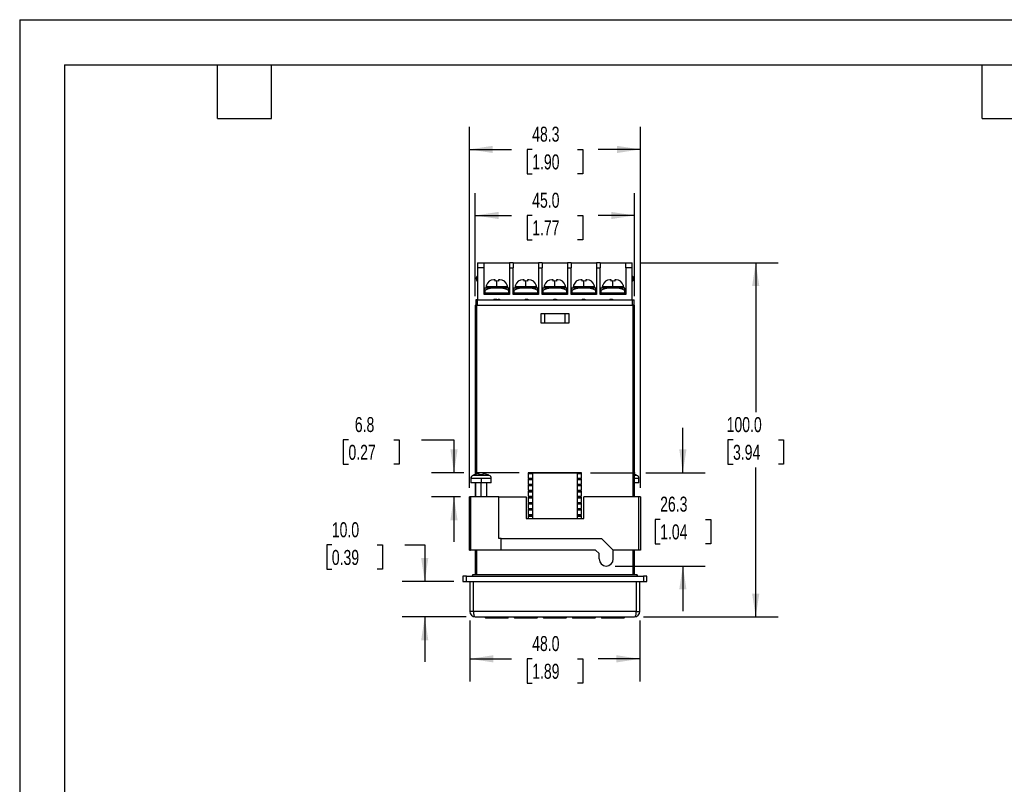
# Model space of a CAD drawing. Header units: millimetres. Extents: x 0 to 559, y 0 to 432.
# Tile 2 of 7: x 0 to 278, y 216 to 432. Entities that reach past the tile are written whole.
import ezdxf

# ---------------------------------------------------------------- set-up
doc = ezdxf.new("R2010")
doc.units = ezdxf.units.MM
doc.header["$LTSCALE"] = 2
doc.layers.add('DIMENSIONS', color=140, linetype='Continuous', lineweight=25)
doc.layers.add('TEXT', color=140, linetype='Continuous', lineweight=25)
doc.styles.add('SLDTEXTSTYLE0', font='TXT', dxfattribs={"width": 0.7})
doc.dimstyles.new('SLDDIMSTYLE0', dxfattribs={"dimtxt": 4.316016, "dimasz": 6.604, "dimexe": 0, "dimexo": 0.0625, "dimgap": 1.079004, "dimtad": 0, "dimtih": 1, "dimtoh": 1, "dimdec": 1, "dimrnd": 1e-09, "dimzin": 12, "dimdsep": 46, "dimtxsty": 'SLDTEXTSTYLE0', "dimsah": 1, "dimcen": 0.09, "dimadec": 0, "dimazin": 3, "dimtfac": 1, "dimtdec": 1, "dimtofl": 0, "dimtmove": 0, "dimatfit": 3, "dimfxl": 0, "dimfrac": 2, "dimtolj": 1, "dimtzin": 12, "dimarcsym": 0})
doc.dimstyles.new('SLDDIMSTYLE1', dxfattribs={"dimtxt": 4.316016, "dimasz": 6.604, "dimexe": 0, "dimexo": 0.0625, "dimgap": 1.079004, "dimtad": 0, "dimtih": 1, "dimtoh": 1, "dimdec": 1, "dimrnd": 1e-09, "dimzin": 12, "dimdsep": 46, "dimtxsty": 'SLDTEXTSTYLE0', "dimsah": 1, "dimcen": 0.09, "dimadec": 0, "dimazin": 3, "dimtfac": 1, "dimtdec": 1, "dimtmove": 0, "dimatfit": 0, "dimfxl": 0, "dimfrac": 2, "dimtolj": 1, "dimtzin": 12, "dimarcsym": 0})
doc.dimstyles.new('SLDDIMSTYLE2', dxfattribs={"dimtxt": 4.316016, "dimasz": 6.604, "dimexe": 0, "dimexo": 0.0625, "dimgap": 1.079004, "dimtad": 0, "dimtih": 1, "dimtoh": 1, "dimdec": 1, "dimrnd": 1e-09, "dimzin": 4, "dimdsep": 46, "dimtxsty": 'SLDTEXTSTYLE0', "dimsah": 1, "dimcen": 0.09, "dimadec": 0, "dimazin": 1, "dimtfac": 1, "dimtdec": 1, "dimtofl": 0, "dimtmove": 0, "dimatfit": 3, "dimfxl": 0, "dimfrac": 2, "dimtolj": 1, "dimtzin": 12, "dimarcsym": 0})
doc.dimstyles.new('SLDDIMSTYLE3', dxfattribs={"dimtxt": 4.316016, "dimasz": 6.604, "dimexe": 0, "dimexo": 0.0625, "dimgap": 1.079004, "dimtad": 0, "dimtih": 1, "dimtoh": 1, "dimdec": 1, "dimrnd": 1e-09, "dimzin": 4, "dimdsep": 46, "dimtxsty": 'SLDTEXTSTYLE0', "dimsah": 1, "dimcen": 0.09, "dimadec": 0, "dimazin": 1, "dimtfac": 1, "dimtdec": 1, "dimtmove": 0, "dimatfit": 0, "dimfxl": 0, "dimfrac": 2, "dimtolj": 1, "dimtzin": 12, "dimarcsym": 0})

# ---------------------------------------------------------------- blocks, each defined once
blk = doc.blocks.new('_D_12')
at = {"layer": 'DIMENSIONS'}
for p, q in [((187.29, 303.88), (187.29, 316.58)), ((161.19, 303.88), (173.78, 303.88)), ((176.82, 303.88), (193.64, 303.88)), ((180.88, 290.71), (179.43, 290.71)), ((179.43, 290.71), (179.43, 283.85)), ((193.7, 290.71), (195.15, 290.71)), ((195.15, 290.71), (195.15, 283.85)), ((179.43, 283.85), (180.88, 283.85)), ((195.15, 283.85), (193.7, 283.85)), ((168.19, 277.54), (193.64, 277.54)), ((187.29, 277.54), (187.29, 264.84))]:
    blk.add_line(p, q, dxfattribs=at)
for points in [[(187.29, 303.88), (188.31, 310.48), (186.28, 310.48)], [(187.29, 277.54), (186.28, 270.93), (188.31, 270.93)]]:
    blk.add_solid(points, dxfattribs=at)
at = {"layer": 'DIMENSIONS', "char_height": 4.233, "attachment_point": 1, "style": 'SLDTEXTSTYLE0'}
for s, insert in [('26.3', (180.88, 297.13)), ('1.04', (180.88, 289.3))]:
    blk.add_mtext(s, dxfattribs=dict(at, insert=insert))
blk = doc.blocks.new('_D_13')
at = {"layer": 'DIMENSIONS'}
for p, q in [((175.54, 363.18), (214.22, 363.18)), ((207.87, 363.18), (207.87, 321)), ((201.46, 313.18), (200.01, 313.18)), ((200.01, 313.18), (200.01, 306.32)), ((214.28, 313.18), (215.73, 313.18)), ((215.73, 313.18), (215.73, 306.32)), ((200.01, 306.32), (201.46, 306.32)), ((215.73, 306.32), (214.28, 306.32)), ((207.87, 263.18), (207.87, 305.35)), ((176.19, 263.18), (214.22, 263.18))]:
    blk.add_line(p, q, dxfattribs=at)
for points in [[(207.87, 363.18), (206.85, 356.57), (208.89, 356.57)], [(207.87, 263.18), (208.89, 269.78), (206.85, 269.78)]]:
    blk.add_solid(points, dxfattribs=at)
at = {"layer": 'DIMENSIONS', "char_height": 4.233, "attachment_point": 1, "style": 'SLDTEXTSTYLE0'}
for s, insert in [('100.0', (199.66, 319.6)), ('3.94', (201.46, 311.77))]:
    blk.add_mtext(s, dxfattribs=dict(at, insert=insert))
blk = doc.blocks.new('_D_14')
at = {"layer": 'DIMENSIONS'}
for p, q in [((128.65, 353.72), (128.65, 382.87)), ((173.65, 353.72), (173.65, 382.87)), ((128.65, 376.52), (138.89, 376.52)), ((144.74, 376.52), (143.29, 376.52)), ((143.29, 376.52), (143.29, 369.66)), ((157.56, 376.52), (159.01, 376.52)), ((159.01, 376.52), (159.01, 369.66)), ((173.65, 376.52), (163.41, 376.52)), ((143.29, 369.66), (144.74, 369.66)), ((159.01, 369.66), (157.56, 369.66))]:
    blk.add_line(p, q, dxfattribs=at)
for points in [[(128.65, 376.52), (135.25, 375.51), (135.25, 377.54)], [(173.65, 376.52), (167.05, 377.54), (167.05, 375.51)]]:
    blk.add_solid(points, dxfattribs=at)
at = {"layer": 'DIMENSIONS', "char_height": 4.233, "attachment_point": 1, "style": 'SLDTEXTSTYLE0'}
for s, insert in [('45.0', (144.74, 382.95)), ('1.77', (144.74, 375.12))]:
    blk.add_mtext(s, dxfattribs=dict(at, insert=insert))
blk = doc.blocks.new('_D_15')
at = {"layer": 'DIMENSIONS'}
for p, q in [((127.15, 262.14), (127.15, 244.98)), ((175.15, 262.14), (175.15, 244.98)), ((127.15, 251.33), (138.89, 251.33)), ((144.74, 251.33), (143.29, 251.33)), ((143.29, 251.33), (143.29, 244.47)), ((157.56, 251.33), (159.01, 251.33)), ((159.01, 251.33), (159.01, 244.47)), ((175.15, 251.33), (163.41, 251.33)), ((143.29, 244.47), (144.74, 244.47)), ((159.01, 244.47), (157.56, 244.47))]:
    blk.add_line(p, q, dxfattribs=at)
for points in [[(127.15, 251.33), (133.75, 250.32), (133.75, 252.35)], [(175.15, 251.33), (168.55, 252.35), (168.55, 250.32)]]:
    blk.add_solid(points, dxfattribs=at)
at = {"layer": 'DIMENSIONS', "char_height": 4.233, "attachment_point": 1, "style": 'SLDTEXTSTYLE0'}
for s, insert in [('48.0', (144.74, 257.76)), ('1.89', (144.74, 249.93))]:
    blk.add_mtext(s, dxfattribs=dict(at, insert=insert))
blk = doc.blocks.new('_D_16')
at = {"layer": 'DIMENSIONS'}
for p, q in [((88.15, 283.48), (86.71, 283.48)), ((86.71, 283.48), (86.71, 276.62)), ((100.98, 283.48), (102.43, 283.48)), ((102.43, 283.48), (102.43, 276.62)), ((108.76, 283.48), (114.4, 283.48)), ((114.4, 283.48), (114.4, 273.18)), ((86.71, 276.62), (88.15, 276.62)), ((102.43, 276.62), (100.98, 276.62)), ((122.61, 273.18), (108.05, 273.18)), ((126.11, 263.18), (108.05, 263.18)), ((114.4, 263.18), (114.4, 250.48))]:
    blk.add_line(p, q, dxfattribs=at)
for points in [[(114.4, 273.18), (115.41, 279.78), (113.38, 279.78)], [(114.4, 263.18), (113.38, 256.57), (115.41, 256.57)]]:
    blk.add_solid(points, dxfattribs=at)
at = {"layer": 'DIMENSIONS', "char_height": 4.233, "attachment_point": 1, "style": 'SLDTEXTSTYLE0'}
for s, insert in [('10.0', (88.15, 289.9)), ('0.39', (88.15, 282.08))]:
    blk.add_mtext(s, dxfattribs=dict(at, insert=insert))
blk = doc.blocks.new('_D_17')
at = {"layer": 'DIMENSIONS'}
for p, q in [((127, 299.58), (127, 401.53)), ((175.3, 299.58), (175.3, 401.53)), ((127, 395.18), (138.89, 395.18)), ((144.74, 395.18), (143.29, 395.18)), ((143.29, 395.18), (143.29, 388.32)), ((157.56, 395.18), (159.01, 395.18)), ((159.01, 395.18), (159.01, 388.32)), ((175.3, 395.18), (163.41, 395.18)), ((143.29, 388.32), (144.74, 388.32)), ((159.01, 388.32), (157.56, 388.32))]:
    blk.add_line(p, q, dxfattribs=at)
for points in [[(127, 395.18), (133.6, 394.16), (133.6, 396.19)], [(175.3, 395.18), (168.7, 396.19), (168.7, 394.16)]]:
    blk.add_solid(points, dxfattribs=at)
at = {"layer": 'DIMENSIONS', "char_height": 4.233, "attachment_point": 1, "style": 'SLDTEXTSTYLE0'}
for s, insert in [('48.3', (144.74, 401.6)), ('1.90', (144.74, 393.77))]:
    blk.add_mtext(s, dxfattribs=dict(at, insert=insert))
blk = doc.blocks.new('_D_18')
at = {"layer": 'DIMENSIONS'}
for p, q in [((92.85, 313.18), (91.4, 313.18)), ((91.4, 313.18), (91.4, 306.32)), ((105.68, 313.18), (107.13, 313.18)), ((107.13, 313.18), (107.13, 306.32)), ((113.46, 313.18), (122.66, 313.18)), ((122.66, 313.18), (122.66, 303.88)), ((91.4, 306.32), (92.85, 306.32)), ((107.13, 306.32), (105.68, 306.32)), ((125.48, 303.88), (116.31, 303.88)), ((141.11, 303.88), (128.52, 303.88)), ((124.46, 297.04), (116.31, 297.04)), ((122.66, 297.04), (122.66, 284.34))]:
    blk.add_line(p, q, dxfattribs=at)
for points in [[(122.66, 303.88), (123.68, 310.48), (121.64, 310.48)], [(122.66, 297.04), (121.64, 290.43), (123.68, 290.43)]]:
    blk.add_solid(points, dxfattribs=at)
at = {"layer": 'DIMENSIONS', "char_height": 4.233, "attachment_point": 1, "style": 'SLDTEXTSTYLE0'}
for s, insert in [('6.8', (94.65, 319.6)), ('0.27', (92.85, 311.77))]:
    blk.add_mtext(s, dxfattribs=dict(at, insert=insert))

msp = doc.modelspace()

# ---------------------------------------------------------------- linework, layer by layer
at = {"color": 7, "linetype": 'Continuous'}
for q in [(0, 0.01), (558.8, 431.81)]:
    msp.add_line((0, 431.81), q, dxfattribs=at)
for p, q in [((129.3, 363.18), (131.15, 363.18)), ((129.3, 363.18), (129.3, 361.76)), ((131.15, 361.76), (129.3, 361.76)), ((129.3, 361.76), (129.3, 352.68)), ((131.15, 361.76), (131.15, 363.18)), ((131.15, 363.18), (138.35, 363.18)), ((131.15, 354.18), (131.15, 361.76)), ((139.35, 363.18), (138.35, 363.18)), ((138.35, 363.18), (138.35, 361.76)), ((138.35, 361.76), (138.35, 354.18)), ((138.35, 361.76), (139.35, 361.76)), ((139.35, 363.18), (139.35, 361.76)), ((139.35, 363.18), (146.55, 363.18)), ((139.35, 354.18), (139.35, 361.76)), ((147.55, 363.18), (146.55, 363.18)), ((146.55, 363.18), (146.55, 361.76)), ((146.55, 361.76), (146.55, 354.18)), ((146.55, 361.76), (147.55, 361.76)), ((147.55, 363.18), (147.55, 361.76)), ((147.55, 363.18), (154.75, 363.18)), ((147.55, 354.18), (147.55, 361.76)), ((155.75, 363.18), (154.75, 363.18)), ((154.75, 363.18), (154.75, 361.76)), ((154.75, 361.76), (154.75, 354.18)), ((154.75, 361.76), (155.75, 361.76)), ((155.75, 363.18), (155.75, 361.76)), ((155.75, 363.18), (162.95, 363.18)), ((155.75, 354.18), (155.75, 361.76)), ((163.95, 363.18), (162.95, 363.18)), ((162.95, 363.18), (162.95, 361.76)), ((162.95, 361.76), (162.95, 354.18)), ((162.95, 361.76), (163.95, 361.76)), ((163.95, 363.18), (163.95, 361.76)), ((163.95, 363.18), (171.15, 363.18)), ((163.95, 354.18), (163.95, 361.76)), ((171.15, 363.18), (173, 363.18)), ((171.15, 361.76), (171.15, 363.18)), ((171.15, 361.76), (171.15, 354.18)), ((173, 361.76), (171.15, 361.76)), ((173, 361.76), (173, 363.18)), ((173, 352.68), (173, 361.76)), ((129.2, 357.97), (129.3, 357.86)), ((131.35, 355.33), (131.35, 356.02)), ((134.75, 356.03), (131.44, 356.03)), ((134.75, 356.33), (131.75, 356.33)), ((131.75, 356.33), (131.75, 356.03)), ((131.81, 356.83), (131.86, 356.83)), ((134.25, 358.33), (133.88, 358.33)), ((134.25, 358.02), (134.25, 358.33)), ((134.75, 358.06), (134.25, 358.02)), ((134.75, 356.33), (134.75, 358.06)), ((135.25, 358.02), (134.75, 358.06)), ((137.75, 356.33), (134.75, 356.33)), ((134.75, 356.03), (134.75, 356.02)), ((138.06, 356.03), (134.75, 356.03)), ((135.25, 358.33), (135.25, 358.02)), ((135.62, 358.33), (135.25, 358.33)), ((137.64, 356.83), (137.69, 356.83)), ((137.75, 356.33), (137.75, 356.03)), ((138.15, 355.33), (138.15, 356.02)), ((139.55, 355.33), (139.55, 356.02)), ((142.95, 356.03), (139.64, 356.03)), ((142.95, 356.33), (139.95, 356.33)), ((139.95, 356.33), (139.95, 356.03)), ((140.01, 356.83), (140.06, 356.83)), ((142.45, 358.33), (142.08, 358.33)), ((142.45, 358.02), (142.45, 358.33)), ((142.95, 358.06), (142.45, 358.02)), ((142.95, 356.33), (142.95, 358.06)), ((143.45, 358.02), (142.95, 358.06)), ((145.95, 356.33), (142.95, 356.33)), ((142.95, 356.03), (142.95, 356.02)), ((146.26, 356.03), (142.95, 356.03)), ((143.45, 358.33), (143.45, 358.02)), ((143.82, 358.33), (143.45, 358.33)), ((145.84, 356.83), (145.89, 356.83)), ((145.95, 356.33), (145.95, 356.03)), ((146.35, 355.33), (146.35, 356.02)), ((147.75, 355.33), (147.75, 356.02)), ((151.15, 356.03), (147.84, 356.03)), ((151.15, 356.33), (148.15, 356.33)), ((148.15, 356.33), (148.15, 356.03)), ((148.21, 356.83), (148.26, 356.83)), ((150.65, 358.33), (150.28, 358.33)), ((150.65, 358.02), (150.65, 358.33)), ((151.15, 358.06), (150.65, 358.02)), ((151.15, 356.33), (151.15, 358.06)), ((151.65, 358.02), (151.15, 358.06)), ((154.15, 356.33), (151.15, 356.33)), ((151.15, 356.03), (151.15, 356.02)), ((154.46, 356.03), (151.15, 356.03)), ((151.65, 358.33), (151.65, 358.02)), ((152.02, 358.33), (151.65, 358.33)), ((154.04, 356.83), (154.09, 356.83)), ((154.15, 356.33), (154.15, 356.03)), ((154.55, 355.33), (154.55, 356.02)), ((155.95, 355.33), (155.95, 356.02)), ((159.35, 356.03), (156.04, 356.03)), ((159.35, 356.33), (156.35, 356.33)), ((156.35, 356.33), (156.35, 356.03)), ((156.41, 356.83), (156.46, 356.83)), ((158.85, 358.33), (158.48, 358.33)), ((158.85, 358.02), (158.85, 358.33)), ((159.35, 358.06), (158.85, 358.02)), ((159.35, 356.33), (159.35, 358.06)), ((159.85, 358.02), (159.35, 358.06)), ((162.35, 356.33), (159.35, 356.33)), ((159.35, 356.03), (159.35, 356.02)), ((162.66, 356.03), (159.35, 356.03)), ((159.85, 358.33), (159.85, 358.02)), ((160.22, 358.33), (159.85, 358.33)), ((162.24, 356.83), (162.29, 356.83)), ((162.35, 356.33), (162.35, 356.03)), ((162.75, 355.33), (162.75, 356.02)), ((164.15, 355.33), (164.15, 356.02)), ((167.55, 356.03), (164.24, 356.03)), ((167.55, 356.33), (164.55, 356.33)), ((164.55, 356.33), (164.55, 356.03)), ((164.61, 356.83), (164.66, 356.83)), ((167.05, 358.33), (166.68, 358.33)), ((167.05, 358.02), (167.05, 358.33)), ((167.55, 358.06), (167.05, 358.02)), ((167.55, 356.33), (167.55, 358.06)), ((168.05, 358.02), (167.55, 358.06)), ((170.55, 356.33), (167.55, 356.33)), ((167.55, 356.03), (167.55, 356.02)), ((170.86, 356.03), (167.55, 356.03)), ((168.05, 358.33), (168.05, 358.02)), ((168.42, 358.33), (168.05, 358.33)), ((170.44, 356.83), (170.49, 356.83)), ((170.55, 356.33), (170.55, 356.03)), ((170.95, 355.33), (170.95, 356.02)), ((173.1, 357.97), (173, 357.86)), ((138.35, 354.18), (131.15, 354.18)), ((131.25, 354.58), (131.25, 354.18)), ((138.25, 354.58), (131.25, 354.58)), ((131.35, 355.33), (131.35, 354.58)), ((138.15, 354.58), (138.15, 355.33)), ((138.25, 354.18), (138.25, 354.58)), ((146.55, 354.18), (139.35, 354.18)), ((139.45, 354.58), (139.45, 354.18)), ((146.45, 354.58), (139.45, 354.58)), ((139.55, 355.33), (139.55, 354.58)), ((146.35, 354.58), (146.35, 355.33)), ((146.45, 354.18), (146.45, 354.58)), ((154.75, 354.18), (147.55, 354.18)), ((154.65, 354.58), (147.65, 354.58)), ((147.65, 354.58), (147.65, 354.18)), ((147.75, 355.33), (147.75, 354.58)), ((154.55, 354.58), (154.55, 355.33)), ((154.65, 354.18), (154.65, 354.58)), ((162.95, 354.18), (155.75, 354.18)), ((155.85, 354.58), (155.85, 354.18)), ((162.85, 354.58), (155.85, 354.58)), ((155.95, 355.33), (155.95, 354.58)), ((162.75, 354.58), (162.75, 355.33)), ((162.85, 354.18), (162.85, 354.58)), ((171.15, 354.18), (163.95, 354.18)), ((171.05, 354.58), (164.05, 354.58)), ((164.05, 354.58), (164.05, 354.18)), ((164.15, 355.33), (164.15, 354.58)), ((170.95, 354.58), (170.95, 355.33)), ((171.05, 354.18), (171.05, 354.58)), ((128.65, 351.18), (128.65, 303.35)), ((128.65, 351.18), (129.15, 351.18)), ((128.8, 352.68), (128.8, 351.18)), ((129.3, 352.68), (128.8, 352.68)), ((129.15, 351.18), (173.15, 351.18)), ((129.15, 303.49), (129.15, 351.18)), ((129.3, 351.18), (129.3, 352.68)), ((129.3, 352.68), (173, 352.68)), ((133.92, 352.88), (133.92, 352.68)), ((133.92, 352.88), (134.33, 352.88)), ((134.33, 352.68), (134.33, 352.88)), ((134.33, 352.88), (134.73, 352.88)), ((134.73, 352.88), (134.73, 352.68)), ((135.18, 352.88), (135.18, 352.68)), ((135.18, 352.88), (135.4, 352.88)), ((135.4, 352.88), (135.4, 352.68)), ((135.4, 352.88), (135.47, 352.88)), ((135.47, 352.88), (135.47, 352.68)), ((142.73, 352.88), (142.73, 352.68)), ((142.73, 352.88), (143.11, 352.88)), ((143.11, 352.88), (143.11, 352.68)), ((143.11, 352.88), (143.49, 352.88)), ((143.49, 352.88), (143.49, 352.68)), ((150.78, 352.88), (150.78, 352.68)), ((150.84, 352.88), (150.84, 352.68)), ((150.84, 352.88), (151.18, 352.88)), ((151.18, 352.88), (151.18, 352.68)), ((151.18, 352.88), (151.53, 352.88)), ((151.53, 352.68), (151.53, 352.88)), ((151.59, 352.88), (151.59, 352.68)), ((158.84, 352.88), (159.58, 352.88)), ((158.84, 352.88), (158.84, 352.68)), ((159.58, 352.88), (159.58, 352.68)), ((166.7, 352.88), (166.7, 352.68)), ((166.7, 352.88), (166.81, 352.88)), ((166.87, 352.88), (166.87, 352.68)), ((166.87, 352.88), (166.95, 352.88)), ((166.95, 352.88), (166.95, 352.68)), ((166.95, 352.88), (167.31, 352.88)), ((167.31, 352.88), (167.31, 352.68)), ((167.31, 352.88), (167.44, 352.88)), ((167.44, 352.88), (167.44, 352.68)), ((173, 352.68), (173, 351.18)), ((173, 352.68), (173.5, 352.68)), ((173.65, 351.18), (173.15, 351.18)), ((173.15, 351.18), (173.15, 297.04)), ((173.5, 351.18), (173.5, 352.68)), ((173.65, 297.04), (173.65, 351.18)), ((155.15, 348.78), (147.15, 348.78)), ((147.15, 348.78), (147.15, 346.18)), ((148.25, 348.78), (148.25, 346.18)), ((154.05, 346.18), (154.05, 348.78)), ((155.15, 346.18), (155.15, 348.78)), ((147.15, 346.18), (155.15, 346.18)), ((132.61, 303.14), (127.99, 303.14)), ((128.3, 303.25), (128.3, 303.27)), ((129.8, 303.25), (129.8, 303.59)), ((130.8, 303.25), (129.8, 303.25)), ((130.8, 303.59), (130.8, 303.25)), ((132.3, 303.27), (132.3, 303.25)), ((158.65, 303.88), (143.65, 303.88)), ((143.65, 303.88), (143.65, 302.38)), ((143.65, 303.68), (144.9, 303.68)), ((144.9, 290.94), (144.9, 303.84)), ((144.9, 303.84), (157.4, 303.84)), ((157.4, 303.84), (157.4, 290.94)), ((157.4, 303.68), (158.65, 303.68)), ((158.65, 302.38), (158.65, 303.88)), ((174, 303.25), (173.65, 303.35)), ((174.31, 303.14), (173.65, 303.14)), ((174, 303.27), (174, 303.25)), ((127.4, 302.23), (127.4, 301.04)), ((130.3, 302.23), (127.4, 302.23)), ((130.3, 301.04), (127.4, 301.04)), ((128.65, 301.04), (128.65, 297.04)), ((128.7, 301.04), (128.7, 297.04)), ((133.2, 302.23), (130.3, 302.23)), ((130.3, 302.23), (130.3, 301.04)), ((133.2, 301.04), (130.3, 301.04)), ((130.3, 297.04), (130.3, 301.04)), ((131.9, 297.04), (131.9, 301.04)), ((133.2, 301.04), (133.2, 302.23)), ((143.65, 302.38), (144.9, 302.38)), ((144.9, 302.16), (143.65, 302.16)), ((143.65, 302.16), (143.65, 300.66)), ((143.65, 301.96), (144.9, 301.96)), ((143.65, 300.66), (144.9, 300.66)), ((144.9, 300.44), (143.65, 300.44)), ((143.65, 300.44), (143.65, 298.94)), ((157.4, 302.38), (158.65, 302.38)), ((158.65, 302.16), (157.4, 302.16)), ((157.4, 301.96), (158.65, 301.96)), ((157.4, 300.66), (158.65, 300.66)), ((158.65, 300.44), (157.4, 300.44)), ((158.65, 300.66), (158.65, 302.16)), ((158.65, 298.94), (158.65, 300.44)), ((174.9, 302.23), (173.65, 302.23)), ((174.9, 301.04), (173.65, 301.04)), ((174.9, 301.04), (174.9, 302.23)), ((143.65, 300.24), (144.9, 300.24)), ((143.65, 298.94), (144.9, 298.94)), ((144.9, 298.72), (143.65, 298.72)), ((143.65, 298.72), (143.65, 297.22)), ((143.65, 298.52), (144.9, 298.52)), ((157.4, 300.24), (158.65, 300.24)), ((157.4, 298.94), (158.65, 298.94)), ((158.65, 298.72), (157.4, 298.72)), ((157.4, 298.52), (158.65, 298.52)), ((158.65, 297.22), (158.65, 298.72)), ((127, 282.04), (127, 297.04)), ((127.35, 297.04), (127, 297.04)), ((127.35, 297.04), (127.35, 282.04)), ((135.35, 297.04), (127.35, 297.04)), ((135.35, 285.34), (135.35, 297.04)), ((135.35, 297.04), (143, 297.04)), ((143, 297.04), (143, 290.94)), ((143.65, 297.22), (144.9, 297.22)), ((144.9, 297), (143.65, 297)), ((143.65, 297), (143.65, 295.5)), ((143.65, 296.8), (144.9, 296.8)), ((143.65, 295.5), (144.9, 295.5)), ((144.9, 295.28), (143.65, 295.28)), ((143.65, 295.28), (143.65, 293.78)), ((143.65, 295.08), (144.9, 295.08)), ((157.4, 297.22), (158.65, 297.22)), ((158.65, 297), (157.4, 297)), ((157.4, 296.8), (158.65, 296.8)), ((157.4, 295.5), (158.65, 295.5)), ((158.65, 295.28), (157.4, 295.28)), ((157.4, 295.08), (158.65, 295.08)), ((158.65, 295.5), (158.65, 297)), ((158.65, 293.78), (158.65, 295.28)), ((159.3, 290.94), (159.3, 297.04)), ((174.8, 297.04), (159.3, 297.04)), ((174.8, 297.04), (174.8, 282.04)), ((175.3, 297.04), (174.8, 297.04)), ((175.3, 297.04), (175.3, 282.04)), ((143.65, 293.78), (144.9, 293.78)), ((144.9, 293.56), (143.65, 293.56)), ((143.65, 293.56), (143.65, 292.06)), ((143.65, 293.36), (144.9, 293.36)), ((143.65, 292.06), (144.9, 292.06)), ((157.4, 293.78), (158.65, 293.78)), ((158.65, 293.56), (157.4, 293.56)), ((157.4, 293.36), (158.65, 293.36)), ((157.4, 292.06), (158.65, 292.06)), ((158.65, 292.06), (158.65, 293.56)), ((143, 290.94), (159.3, 290.94)), ((144.9, 291.84), (143.65, 291.84)), ((143.65, 291.84), (143.65, 290.94)), ((143.65, 291.64), (144.9, 291.64)), ((158.65, 291.84), (157.4, 291.84)), ((157.4, 291.64), (158.65, 291.64)), ((158.65, 290.94), (158.65, 291.84)), ((136, 285.34), (135.35, 285.34)), ((136, 282.04), (136, 285.34)), ((136, 285.34), (164.35, 285.34)), ((167.65, 282.04), (164.35, 285.34)), ((127, 282.04), (127.35, 282.04)), ((136, 282.04), (127.35, 282.04)), ((128.65, 282.04), (128.65, 275.18)), ((129.15, 275.18), (129.15, 282.04)), ((162.65, 282.04), (136, 282.04)), ((162.65, 282.04), (163.65, 281.04)), ((163.65, 279.54), (163.65, 281.04)), ((167.65, 279.54), (167.65, 282.04)), ((174.8, 282.04), (167.65, 282.04)), ((173.15, 282.04), (173.15, 275.18)), ((173.65, 275.18), (173.65, 282.04)), ((175.3, 282.04), (174.8, 282.04)), ((125.15, 274.68), (125.15, 273.18)), ((126.15, 274.68), (125.15, 274.68)), ((125.15, 273.18), (126.15, 273.18)), ((126.15, 273.18), (126.15, 274.68)), ((126.15, 274.68), (176.15, 274.68)), ((126.15, 273.18), (176.15, 273.18)), ((127.15, 273.18), (127.15, 264.68)), ((128, 275.18), (127.75, 274.68)), ((128, 275.18), (174.3, 275.18)), ((128.15, 264.68), (128.15, 273.18)), ((174.15, 273.18), (174.15, 264.68)), ((174.55, 274.68), (174.3, 275.18)), ((175.15, 264.68), (175.15, 273.18)), ((176.15, 274.68), (176.15, 273.18)), ((177.15, 274.68), (176.15, 274.68)), ((176.15, 273.18), (177.15, 273.18)), ((177.15, 273.18), (177.15, 274.68)), ((128.15, 264.68), (127.15, 264.68)), ((174.15, 264.68), (128.15, 264.68)), ((174.15, 264.68), (175.15, 264.68)), ((128.65, 263.18), (173.65, 263.18)), ((131.39, 263.18), (131.54, 262.93)), ((131.54, 262.93), (133.25, 262.93)), ((133.25, 263.18), (133.25, 262.93)), ((133.25, 262.93), (136.25, 262.93)), ((136.25, 263.18), (136.25, 262.93)), ((136.25, 262.93), (137.96, 262.93)), ((137.96, 262.93), (138.1, 263.18)), ((139.59, 263.18), (139.74, 262.93)), ((139.74, 262.93), (141.45, 262.93)), ((141.45, 263.18), (141.45, 262.93)), ((141.45, 262.93), (144.45, 262.93)), ((144.45, 263.18), (144.45, 262.93)), ((144.45, 262.93), (146.16, 262.93)), ((146.16, 262.93), (146.3, 263.18)), ((147.79, 263.18), (147.94, 262.93)), ((147.94, 262.93), (149.65, 262.93)), ((149.65, 263.18), (149.65, 262.93)), ((149.65, 262.93), (152.65, 262.93)), ((152.65, 263.18), (152.65, 262.93)), ((152.65, 262.93), (154.36, 262.93)), ((154.36, 262.93), (154.5, 263.18)), ((155.99, 263.18), (156.14, 262.93)), ((156.14, 262.93), (157.85, 262.93)), ((157.85, 263.18), (157.85, 262.93)), ((157.85, 262.93), (160.85, 262.93)), ((160.85, 263.18), (160.85, 262.93)), ((160.85, 262.93), (162.56, 262.93)), ((162.56, 262.93), (162.7, 263.18)), ((164.19, 263.18), (164.34, 262.93)), ((164.34, 262.93), (166.05, 262.93)), ((166.05, 263.18), (166.05, 262.93)), ((166.05, 262.93), (169.05, 262.93)), ((169.05, 263.18), (169.05, 262.93)), ((169.05, 262.93), (170.76, 262.93)), ((170.76, 262.93), (170.9, 263.18))]:
    msp.add_line(p, q)
at = {"flags": 128}
for points in [[(129.8, 303.59), (129.04, 303.47), (128.3, 303.25)], [(132.3, 303.25), (131.56, 303.47), (130.8, 303.59)], [(128.15, 264.68), (128.16, 264.4), (128.19, 264.12), (128.23, 263.85), (128.3, 263.62), (128.47, 263.28), (128.65, 263.18)], [(173.65, 263.18), (173.83, 263.28), (174, 263.62), (174.07, 263.85), (174.11, 264.12), (174.14, 264.4), (174.15, 264.68)]]:
    msp.add_lwpolyline(points, dxfattribs=at)
for centre, radius, start, end in [((129.9, 358.68), 1, 126.8699, 180), ((172.4, 358.68), 1, 314.6863, 53.1301), ((129.9, 358.68), 1, 180, 225.3137), ((134.22, 349.89), 6.15, 85.074, 117.8427), ((131.69, 353.54), 2.5, 95.6838, 97.784), ((133.75, 356.33), 2, 165.5225, 180), ((133.82, 356.29), 2.04, 88.3043, 164.6835), ((135.37, 350.37), 5.68, 60.7762, 96.3072), ((135.68, 356.29), 2.04, 15.3174, 91.6948), ((135.75, 356.33), 2, 360, 14.4775), ((137.81, 353.54), 2.5, 82.1995, 84.3162), ((142.42, 349.89), 6.15, 85.074, 117.8427), ((139.89, 353.54), 2.5, 95.6838, 97.784), ((141.95, 356.33), 2, 165.5225, 180), ((142.02, 356.29), 2.04, 88.3043, 164.6835), ((143.57, 350.37), 5.68, 60.7762, 96.3072), ((143.88, 356.29), 2.04, 15.3174, 91.6948), ((143.95, 356.33), 2, 360, 14.4775), ((146.01, 353.54), 2.5, 82.1995, 84.3162), ((150.62, 349.89), 6.15, 85.074, 117.8427), ((148.09, 353.54), 2.5, 95.6838, 97.784), ((150.15, 356.33), 2, 165.5225, 180), ((150.22, 356.29), 2.04, 88.3043, 164.6835), ((151.77, 350.37), 5.68, 60.7762, 96.3072), ((152.08, 356.29), 2.04, 15.3174, 91.6948), ((152.15, 356.33), 2, 360, 14.4775), ((154.21, 353.54), 2.5, 82.1995, 84.3162), ((158.82, 349.89), 6.15, 85.074, 117.8427), ((156.29, 353.54), 2.5, 95.6838, 97.784), ((158.35, 356.33), 2, 165.5225, 180), ((158.42, 356.29), 2.04, 88.3043, 164.6835), ((159.97, 350.37), 5.68, 60.7762, 96.3072), ((160.28, 356.29), 2.04, 15.3174, 91.6948), ((160.35, 356.33), 2, 360, 14.4775), ((162.41, 353.54), 2.5, 82.1995, 84.3162), ((167.02, 349.89), 6.15, 85.074, 117.8427), ((164.49, 353.54), 2.5, 95.6838, 97.784), ((166.55, 356.33), 2, 165.5225, 180), ((166.62, 356.29), 2.04, 88.3043, 164.6835), ((168.17, 350.37), 5.68, 60.7762, 96.3072), ((168.48, 356.29), 2.04, 15.3174, 91.6948), ((168.55, 356.33), 2, 0, 14.4775), ((170.61, 353.54), 2.5, 82.1995, 84.3162), ((128.4, 302.23), 1, 114.0826, 180), ((130.3, 297.98), 5.66, 110.7071, 114.0826), ((130.3, 297.98), 5.66, 65.9174, 69.2929), ((132.2, 302.23), 1, 0, 65.9174), ((172, 297.98), 5.66, 65.9174, 69.2929), ((173.9, 302.23), 1, 0, 65.9174), ((165.65, 279.54), 2, 180, 0), ((128.65, 264.68), 1.5, 180, 270), ((173.65, 264.68), 1.5, 270, 360)]:
    msp.add_arc(centre, radius, start, end)
at = {"color": 179, "linetype": 'Continuous', "lineweight": 18}
msp.add_arc((165.65, 279.54), 2, 180, 0, dxfattribs=at)
at = {"layer": 'TEXT'}
for p, q in [((12.7, 419.1), (546.1, 419.1)), ((12.7, 419.1), (12.7, 12.7)), ((55.88, 403.86), (55.88, 419.1)), ((71.12, 403.86), (71.12, 419.1)), ((271.78, 403.86), (271.78, 419.1)), ((55.88, 403.86), (71.12, 403.86)), ((271.78, 403.86), (287.02, 403.86))]:
    msp.add_line(p, q, dxfattribs=at)

# ---------------------------------------------------------------- dimensions: what is measured, and where the dimension line sits
at = {"layer": 'DIMENSIONS'}
for base, p1, p2, dimstyle, picture, middle in [((175.3, 395.18), (127, 297.04), (175.3, 297.04), 'SLDDIMSTYLE0', '_D_17', (151.15, 395.18)), ((173.65, 376.52), (128.65, 351.18), (173.65, 351.18), 'SLDDIMSTYLE2', '_D_14', (151.15, 376.52)), ((127.15, 251.33), (175.15, 264.68), (127.15, 264.68), 'SLDDIMSTYLE2', '_D_15', (151.15, 251.33))]:
    dim = msp.add_linear_dim(base=base, p1=p1, p2=p2, dimstyle=dimstyle, dxfattribs=at)
    dim.commit()
    dim.dimension.update_dxf_attribs({"geometry": picture, "text_midpoint": middle, "dimtype": 160})
for base, p1, p2, dimstyle, picture, middle in [((207.87, 263.18), (173, 363.18), (173.65, 263.18), 'SLDDIMSTYLE2', '_D_13', (207.87, 313.18)), ((122.66, 297.04), (143.65, 303.88), (127, 297.04), 'SLDDIMSTYLE1', '_D_18', (122.66, 313.18)), ((187.29, 303.88), (165.65, 277.54), (158.65, 303.88), 'SLDDIMSTYLE1', '_D_12', (187.29, 290.71)), ((114.4, 263.18), (125.15, 273.18), (128.65, 263.18), 'SLDDIMSTYLE3', '_D_16', (114.4, 283.48))]:
    dim = msp.add_linear_dim(base=base, p1=p1, p2=p2, angle=90, dimstyle=dimstyle, dxfattribs=at)
    dim.commit()
    dim.dimension.update_dxf_attribs({"geometry": picture, "text_midpoint": middle, "dimtype": 160})

doc.saveas('drawing.dxf')
